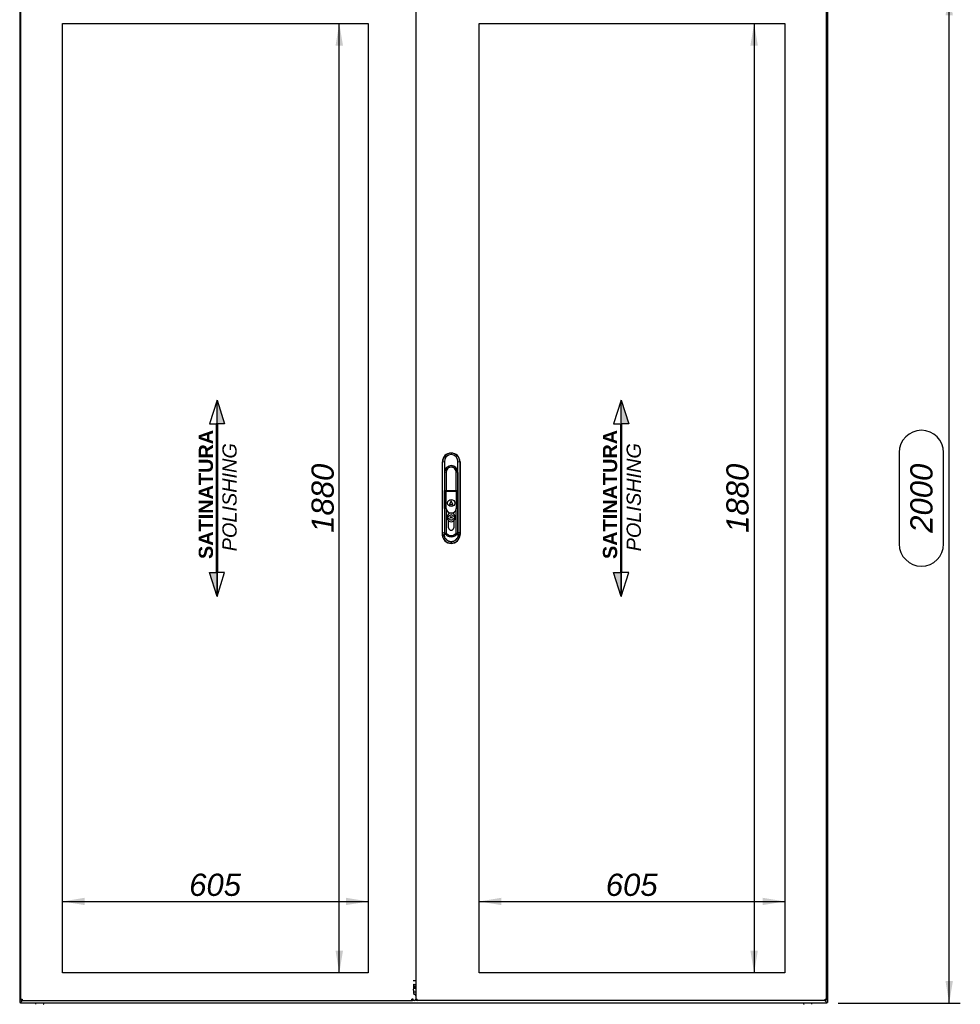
# Paper-space layout 'Layout1' of a CAD drawing. Extents: x 100 to 6593, y 169 to 4601.
# Tile 3 of 8: x 1435 to 3297, y 1649 to 3598. Entities that reach past the tile are written whole.
import ezdxf
from ezdxf.lldxf.tags import DXFTag

# ---------------------------------------------------------------- set-up
doc = ezdxf.new("R2010")
doc.units = 0
doc.header["$LTSCALE"] = 16
doc.layers.get('0').update_dxf_attribs({"linetype": 'CONTINUOUS'})
for name, color, linetype in [('_TRANSLATION', 7, 'CONTINUOUS'), ('AE00121_01', 7, 'CONTINUOUS'), ('AE00992_10', 7, 'CONTINUOUS'), ('AE00992_16', 7, 'CONTINUOUS'), ('AE00992_31', 7, 'CONTINUOUS'), ('C0000000_06_GOMM', 7, 'CONTINUOUS'), ('C0000001_23', 7, 'CONTINUOUS'), ('DV1__TRANSLATION', 7, 'CONTINUOUS'), ('F0000000_02', 7, 'CONTINUOUS'), ('F0000000_04', 7, 'CONTINUOUS'), ('F0000001_32', 7, 'CONTINUOUS'), ('F0000001_34', 7, 'CONTINUOUS'), ('F0000001_35', 7, 'CONTINUOUS')]:
    doc.layers.add(name, color=color, linetype=linetype)
doc.styles.add('SEACAD_ARIAL', font='arial.ttf')
doc.styles.add('SEACAD_ARIALI', font='ariali.ttf')
tags = doc.linetypes.add('CENTER2', pattern=[28.575, 19.05, -3.175, 3.175, -3.175]).pattern_tags.tags
tags[10:11] = [DXFTag(74, 4), DXFTag(75, 0), DXFTag(340, '0'), DXFTag(46, 0.0), DXFTag(50, 0.0), DXFTag(44, 0.0), DXFTag(45, 0.0)]
tags[8:9] = [DXFTag(74, 4), DXFTag(75, 0), DXFTag(340, '0'), DXFTag(46, 0.0), DXFTag(50, 0.0), DXFTag(44, 0.0), DXFTag(45, 0.0)]
tags[6:7] = [DXFTag(74, 4), DXFTag(75, 0), DXFTag(340, '0'), DXFTag(46, 0.0), DXFTag(50, 0.0), DXFTag(44, 0.0), DXFTag(45, 0.0)]
tags[4:5] = [DXFTag(74, 4), DXFTag(75, 0), DXFTag(340, '0'), DXFTag(46, 0.0), DXFTag(50, 0.0), DXFTag(44, 0.0), DXFTag(45, 0.0)]
doc.dimstyles.new('ISO', dxfattribs={"dimtxt": 16.5, "dimasz": 16.5, "dimexe": 8.25, "dimexo": 8.25, "dimgap": 4.125, "dimtad": 1, "dimdec": 1, "dimtxsty": 'SEACAD_ARIAL', "dimblk1": '_SE_FILLED', "dimblk2": '_SE_FILLED', "dimsah": 1, "dimcen": 8.25, "dimazin": 3, "dimtfac": 0.7, "dimtdec": 3, "dimtmove": 0, "dimatfit": 3})

# ---------------------------------------------------------------- blocks, each defined once
blk = doc.blocks.new('DMBLK487')
at = {"layer": '_TRANSLATION', "linetype": 'CONTINUOUS'}
for points in [[(2060.2, 3546.6), (2074.9, 3546.6), (2067.6, 3590.6)], [(2060.2, 1754.6), (2067.6, 1710.6), (2074.9, 1754.6)]]:
    blk.add_hatch(color=7, dxfattribs=at).paths.add_polyline_path(points)
at = {"layer": '_TRANSLATION', "color": 7, "linetype": 'CONTINUOUS'}
blk.add_line((2067.6, 1710.6), (2067.6, 3590.6), dxfattribs=at)
at = {"layer": '_TRANSLATION', "color": 7, "linetype": 'CONTINUOUS', "style": 'SEACAD_ARIALI'}
blk.add_text('1880', height=44, rotation=90, dxfattribs=at).set_placement((2056.6, 2582.1))
blk = doc.blocks.new('_SE_FILLED')
at = {"color": 0}
blk.add_line((0, 0), (-1, 0), dxfattribs=at)
blk.add_solid([(0, 0), (-1, -0.1665), (-1, 0.1665), (0, 0)], dxfattribs=at)
blk = doc.blocks.new('DMBLK488')
at = {"layer": '_TRANSLATION', "linetype": 'CONTINUOUS'}
for points in [[(1563.7, 1859.5), (1519.7, 1852.2), (1563.7, 1844.9)], [(2080.7, 1859.5), (2080.7, 1844.9), (2124.7, 1852.2)]]:
    blk.add_hatch(color=7, dxfattribs=at).paths.add_polyline_path(points)
at = {"layer": '_TRANSLATION', "color": 7, "linetype": 'CONTINUOUS'}
blk.add_line((1519.7, 1852.2), (2124.7, 1852.2), dxfattribs=at)
at = {"layer": '_TRANSLATION', "color": 7, "linetype": 'CONTINUOUS', "style": 'SEACAD_ARIALI'}
blk.add_text('605', height=44, dxfattribs=at).set_placement((1770.4, 1863.2))
blk = doc.blocks.new('DMBLK495')
at = {"layer": '_TRANSLATION', "linetype": 'CONTINUOUS'}
for points in [[(1478.7, 1490.5), (1478.7, 1505.1), (1434.7, 1497.8)], [(2990.7, 1490.5), (3034.7, 1497.8), (2990.7, 1505.1)]]:
    blk.add_hatch(color=7, dxfattribs=at).paths.add_polyline_path(points)
at = {"layer": '_TRANSLATION', "color": 7, "linetype": 'CONTINUOUS'}
for p, q in [((1434.7, 1630.1), (1434.7, 1475.8)), ((3034.7, 1630.1), (3034.7, 1475.8)), ((2325.2, 1596.8), (2144.3, 1596.8)), ((2144.3, 1508.8), (2325.2, 1508.8)), ((1434.7, 1497.8), (3034.7, 1497.8))]:
    blk.add_line(p, q, dxfattribs=at)
for centre, start, end in [((2144.3, 1552.8), 90, 270), ((2325.2, 1552.8), 270, 90)]:
    blk.add_arc(centre, 44, start, end, dxfattribs=at)
at = {"layer": '_TRANSLATION', "color": 7, "linetype": 'CONTINUOUS', "style": 'SEACAD_ARIALI'}
blk.add_text('1600', height=44, dxfattribs=at).set_placement((2166.3, 1530.8))
blk = doc.blocks.new('DMBLK496')
at = {"layer": '_TRANSLATION', "linetype": 'CONTINUOUS'}
for points in [[(3282.7, 3606.6), (3275.4, 3650.6), (3268.1, 3606.6)], [(3282.7, 1694.6), (3268.1, 1694.6), (3275.4, 1650.6)]]:
    blk.add_hatch(color=7, dxfattribs=at).paths.add_polyline_path(points)
at = {"layer": '_TRANSLATION', "color": 7, "linetype": 'CONTINUOUS'}
for p, q in [((2146.7, 3650.6), (3297.4, 3650.6)), ((3275.4, 1650.6), (3275.4, 3650.6)), ((3176.4, 2741), (3176.4, 2560.1)), ((3264.4, 2560.1), (3264.4, 2741)), ((3055.2, 1650.6), (3297.4, 1650.6))]:
    blk.add_line(p, q, dxfattribs=at)
for centre, start, end in [((3220.4, 2741), 0, 180), ((3220.4, 2560.1), 180, 0)]:
    blk.add_arc(centre, 44, start, end, dxfattribs=at)
at = {"layer": '_TRANSLATION', "color": 7, "linetype": 'CONTINUOUS', "style": 'SEACAD_ARIALI'}
blk.add_text('2000', height=44, rotation=90, dxfattribs=at).set_placement((3242.4, 2582.1))
blk = doc.blocks.new('BLOCCO2')
at = {"linetype": 'CONTINUOUS'}
for points in [[(-1.8, 237.9), (-1.8, 179), (17, 179)], [(0, 179), (-3.5, 179), (-3.5, -189), (0, -189)], [(-1.8, -247.8), (-1.8, -189), (-20.5, -189)]]:
    blk.add_hatch(color=7, dxfattribs=at).paths.add_polyline_path(points)
at = {"color": 7, "linetype": 'CONTINUOUS'}
for p, q in [((-1.8, 237.9), (-20.5, 179)), ((-20.5, 179), (-5.1, 179)), ((17, -189), (-1.8, -189)), ((-1.8, -247.8), (17, -189))]:
    blk.add_line(p, q, dxfattribs=at)
for points in [[(-1.8, 237.9), (17, 179), (-1.8, 179), (-1.8, 237.9)], [(0, 179), (-3.5, 179), (-3.5, -189), (0, -189), (0, 179)], [(-1.8, -247.8), (-20.5, -189), (-1.8, -189), (-1.8, -247.8)]]:
    blk.add_lwpolyline(points, dxfattribs=at)
at = {"layer": '_TRANSLATION', "color": 7, "linetype": 'CENTER2'}
blk.add_line((-1.8, -247.8), (-1.8, 237.9), dxfattribs=at)
at = {"layer": '_TRANSLATION', "insert": (0.1, -2.5), "char_height": 35.2, "width": 341.78, "attachment_point": 5, "rotation": 90}
blk.add_mtext('{\\fArial|b0||i0||c0|p34;\\C7;\\H35.2;\\W1.; }{\\fArial|b1||i0||c0|p34;\\C7;\\H35.2;\\W1.;SATINATURA \\P}{\\fArial|b0||i1||c0|p34;\\C7;\\H35.2;\\W1.;POLISHING}', dxfattribs=at)
blk = doc.blocks.new('DMBLK502')
at = {"layer": '_TRANSLATION', "linetype": 'CONTINUOUS'}
for points in [[(2881.7, 3546.6), (2896.4, 3546.6), (2889.1, 3590.6)], [(2881.7, 1754.6), (2889.1, 1710.6), (2896.4, 1754.6)]]:
    blk.add_hatch(color=7, dxfattribs=at).paths.add_polyline_path(points)
at = {"layer": '_TRANSLATION', "color": 7, "linetype": 'CONTINUOUS'}
blk.add_line((2889.1, 3590.6), (2889.1, 1710.6), dxfattribs=at)
at = {"layer": '_TRANSLATION', "color": 7, "linetype": 'CONTINUOUS', "style": 'SEACAD_ARIALI'}
blk.add_text('1880', height=44, rotation=90, dxfattribs=at).set_placement((2878.1, 2582.1))
blk = doc.blocks.new('DMBLK503')
at = {"layer": '_TRANSLATION', "linetype": 'CONTINUOUS'}
for points in [[(2388.7, 1859.5), (2344.7, 1852.2), (2388.7, 1844.9)], [(2905.7, 1859.5), (2905.7, 1844.9), (2949.7, 1852.2)]]:
    blk.add_hatch(color=7, dxfattribs=at).paths.add_polyline_path(points)
at = {"layer": '_TRANSLATION', "color": 7, "linetype": 'CONTINUOUS'}
blk.add_line((2344.7, 1852.2), (2949.7, 1852.2), dxfattribs=at)
at = {"layer": '_TRANSLATION', "color": 7, "linetype": 'CONTINUOUS', "style": 'SEACAD_ARIALI'}
blk.add_text('605', height=44, dxfattribs=at).set_placement((2595.4, 1863.2))

psp = doc.layouts.get("Layout1")

# ---------------------------------------------------------------- linework, layer by layer
at = {"layer": 'AE00121_01', "color": 7, "linetype": 'CONTINUOUS'}
for p, q in [((2219.2, 1684.98), (2218.21, 1684.24)), ((2219.2, 1684.24), (2218.21, 1684.24)), ((2218.21, 1684.24), (2218.21, 1683.59))]:
    psp.add_line(p, q, dxfattribs=at)
at = {"layer": 'AE00992_10', "color": 7, "linetype": 'CONTINUOUS'}
for p, q in [((2289.18, 2740.08), (2289.2, 2740.08)), ((2289.19, 2740.07), (2289.19, 2739.72)), ((2289.21, 2739.72), (2289.19, 2736.82)), ((2271.69, 2578.57), (2271.69, 2722.59)), ((2275.7, 2722.64), (2272.12, 2722.15)), ((2275.7, 2722.64), (2275.76, 2703.11)), ((2302.61, 2702.91), (2302.68, 2722.64)), ((2306.25, 2722.15), (2302.68, 2722.64)), ((2306.69, 2722.59), (2306.69, 2578.57)), ((2275.76, 2703.11), (2275.68, 2701.57)), ((2275.68, 2701.57), (2275.68, 2685.08)), ((2279.33, 2701.92), (2276.33, 2701.57)), ((2276.33, 2685.08), (2276.33, 2701.57)), ((2279.33, 2701.92), (2279.33, 2685.08)), ((2299.03, 2685.08), (2299.03, 2701.92)), ((2302.03, 2701.57), (2299.03, 2701.92)), ((2302.03, 2701.57), (2302.03, 2685.08)), ((2302.68, 2701.57), (2302.61, 2702.91)), ((2302.68, 2685.08), (2302.68, 2701.57)), ((2272.21, 2592.74), (2272.21, 2685.08)), ((2275.68, 2685.08), (2275.68, 2592.74)), ((2276.33, 2666.09), (2276.33, 2685.08)), ((2279.33, 2685.08), (2279.33, 2666.09)), ((2299.03, 2666.09), (2299.03, 2685.08)), ((2302.03, 2685.08), (2302.03, 2666.09)), ((2302.68, 2592.74), (2302.68, 2685.08)), ((2306.16, 2685.08), (2306.16, 2592.74)), ((2276.18, 2666.09), (2278.68, 2666.09)), ((2276.18, 2630.09), (2276.18, 2666.09)), ((2278.68, 2666.09), (2278.68, 2664.09)), ((2278.68, 2666.09), (2285.29, 2666.09)), ((2278.68, 2664.09), (2278.68, 2630.09)), ((2285.29, 2664.09), (2278.68, 2664.09)), ((2285.29, 2666.09), (2293.06, 2666.09)), ((2293.06, 2664.09), (2285.29, 2664.09)), ((2293.06, 2666.09), (2299.68, 2666.09)), ((2299.68, 2664.09), (2293.06, 2664.09)), ((2299.68, 2666.09), (2302.18, 2666.09)), ((2299.68, 2666.09), (2299.68, 2664.09)), ((2299.68, 2630.09), (2299.68, 2664.09)), ((2302.18, 2666.09), (2302.18, 2630.09)), ((2289.18, 2645.09), (2286.18, 2638.09)), ((2286.18, 2638.09), (2292.18, 2638.09)), ((2292.18, 2638.09), (2289.18, 2645.09)), ((2278.68, 2630.09), (2276.18, 2630.09)), ((2276.33, 2592.7), (2276.33, 2630.09)), ((2279.23, 2630.09), (2278.68, 2630.09)), ((2279.33, 2629.36), (2279.33, 2592.7)), ((2299.03, 2592.7), (2299.03, 2629.36)), ((2299.68, 2630.09), (2299.13, 2630.09)), ((2302.18, 2630.09), (2299.68, 2630.09)), ((2302.03, 2630.09), (2302.03, 2592.7)), ((2275.68, 2592.74), (2275.68, 2581.09)), ((2276.33, 2580.43), (2276.33, 2592.7)), ((2279.33, 2592.7), (2279.33, 2581.3)), ((2284.18, 2592.7), (2284.18, 2605.72)), ((2284.18, 2592.09), (2284.18, 2592.7)), ((2294.18, 2605.72), (2294.18, 2592.7)), ((2294.18, 2592.7), (2294.18, 2592.09)), ((2299.03, 2581.3), (2299.03, 2592.7)), ((2302.03, 2592.7), (2302.03, 2580.43)), ((2302.68, 2582.23), (2302.68, 2592.74)), ((2271.99, 2578.87), (2272.1, 2582.9)), ((2272.11, 2576.37), (2271.99, 2578.87)), ((2275.57, 2576.73), (2271.99, 2578.87)), ((2275.67, 2580.76), (2272.1, 2582.9)), ((2275.65, 2574.73), (2272.11, 2576.37)), ((2275.67, 2580.76), (2275.57, 2576.73)), ((2275.57, 2576.73), (2275.65, 2574.73)), ((2275.68, 2581.09), (2275.67, 2580.76)), ((2276.33, 2581.09), (2275.68, 2581.09)), ((2279.33, 2581.3), (2276.33, 2580.43)), ((2276.33, 2579.87), (2276.33, 2580.43)), ((2281.07, 2576.23), (2276.33, 2579.87)), ((2279.33, 2581.3), (2282.58, 2578.56)), ((2295.77, 2578.56), (2299.03, 2581.3)), ((2302.03, 2579.87), (2297.28, 2576.23)), ((2302.03, 2580.43), (2299.03, 2581.3)), ((2302.68, 2581.09), (2302.03, 2581.09)), ((2302.03, 2580.43), (2302.03, 2579.87)), ((2302.68, 2582.23), (2302.68, 2582.14)), ((2302.68, 2582.14), (2302.68, 2581.09)), ((2302.7, 2580.76), (2302.68, 2582.14)), ((2306.28, 2582.9), (2302.7, 2580.76)), ((2302.81, 2576.73), (2302.7, 2580.76)), ((2302.72, 2574.73), (2302.81, 2576.73)), ((2306.26, 2576.37), (2302.72, 2574.73)), ((2306.38, 2578.87), (2302.81, 2576.73)), ((2306.38, 2578.87), (2306.26, 2576.37)), ((2306.28, 2582.9), (2306.38, 2578.87)), ((2277.36, 2571.73), (2274.28, 2569.93)), ((2289.2, 2561.08), (2289.18, 2561.08)), ((2289.19, 2561.09), (2289.19, 2561.27)), ((2289.26, 2561.27), (2289.19, 2561.27)), ((2289.2, 2564.85), (2289.26, 2561.27)), ((2304.1, 2569.93), (2301.02, 2571.73))]:
    psp.add_line(p, q, dxfattribs=at)
psp.add_circle((2289.18, 2641.09), 7, dxfattribs=at)
for centre, radius, start, end in [((2289.56, 2722.28), 17.44, 91.24138, 180.423), ((2289.66, 2722.87), 13.97, 91.91591, 180.90828), ((2288.81, 2722.28), 17.44, 359.56986, 88.76566), ((2288.71, 2722.86), 13.97, 359.11414, 88.01385), ((-5372.37, 2685.17), 7644.58, 359.999293, 0.277166), ((2289.18, 2701.57), 13.5, 5.71938, 173.43686), ((2289.18, 2701.57), 12.85, 0, 180), ((2289.18, 2702.12), 9.85, 358.81867, 181.18133), ((9950.73, 2685.17), 7644.57, 179.722833, 180.000707), ((2289.18, 2631.09), 10, 185.73917, 354.26083), ((2289.18, 2612.59), 8.5, 90, 233.96812), ((2289.18, 2612.59), 8.5, 306.03188, 90), ((1881.25, 2592.37), 390.96, 358.61302, 0.05544), ((2697.13, 2592.37), 390.97, 179.94456, 181.38698), ((2288.62, 2578.33), 16.62, 186.76304, 210.3525), ((2281.3, 2575.96), 5.78, 192.33668, 227.02309), ((2289.18, 2593.43), 19.01, 244.75765, 295.24235), ((2289.18, 2588.31), 11.77, 235.92812, 304.07188), ((2289.18, 2592.09), 5, 180, 0), ((2289.18, 2593.43), 19.01, 259.64491, 280.35509), ((2297.08, 2575.96), 5.78, 312.96651, 347.67612), ((2289.76, 2578.33), 16.62, 329.64901, 353.23559), ((2289.37, 2578.76), 17.49, 210.34189, 269.39288), ((2289, 2578.76), 17.49, 270.85537, 329.65902)]:
    psp.add_arc(centre, radius, start, end, dxfattribs=at)
for centre, major_axis in [((2289.2, 2722.57), (12.39, -12.39)), ((2289.18, 2722.57), (-12.39, -12.39)), ((2289.2, 2578.59), (12.39, 12.39)), ((2289.18, 2578.59), (-12.39, 12.39))]:
    psp.add_ellipse(centre, major_axis=major_axis, ratio=0.9987828, start_param=2.3568035, end_param=3.9263818, dxfattribs=at)
for points in [[(2277.36, 2571.73), (2278.26, 2570.19), (2279.54, 2568.91), (2280.82, 2567.63), (2282.37, 2566.73), (2283.92, 2565.83), (2285.67, 2565.35), (2287.41, 2564.87), (2289.2, 2564.85)], [(2289.2, 2564.85), (2290.99, 2564.87), (2292.73, 2565.35), (2294.47, 2565.84), (2296.01, 2566.74), (2297.56, 2567.64), (2298.84, 2568.91), (2300.11, 2570.19), (2301.02, 2571.73)]]:
    psp.add_open_spline(points, degree=2, knots=[0, 0, 0, 0.25, 0.25, 0.5, 0.5, 0.75, 0.75, 1, 1, 1], dxfattribs=at)
at = {"layer": 'AE00992_16', "color": 7, "linetype": 'CONTINUOUS'}
for p, q in [((2284.41, 2614.09), (2282.18, 2614.09)), ((2282.18, 2614.09), (2282.18, 2611.09)), ((2296.18, 2614.09), (2293.95, 2614.09)), ((2296.18, 2611.09), (2296.18, 2614.09)), ((2282.18, 2611.09), (2284.41, 2611.09)), ((2293.95, 2611.09), (2296.18, 2611.09))]:
    psp.add_line(p, q, dxfattribs=at)
psp.add_circle((2289.18, 2612.59), 1.5, dxfattribs=at)
for radius, start, end in [(5, 17.4576, 162.5424), (8.5, 233.96812, 306.03188), (5, 197.4576, 342.5424)]:
    psp.add_arc((2289.18, 2612.59), radius, start, end, dxfattribs=at)
at = {"layer": 'AE00992_31', "color": 7, "linetype": 'CONTINUOUS'}
psp.add_arc((2289.2, 2700.58), 11.5, 55.58261, 124.41739, dxfattribs=at)
at = {"layer": 'C0000000_06_GOMM', "color": 7, "linetype": 'CONTINUOUS'}
for p, q in [((2214.18, 1695.78), (2219.2, 1695.78)), ((2214.18, 1688.08), (2219.2, 1688.08)), ((2214.25, 1680.28), (2219.2, 1680.28)), ((2214.36, 1682.08), (2219.2, 1682.08))]:
    psp.add_line(p, q, dxfattribs=at)
at = {"layer": 'C0000001_23', "color": 7, "linetype": 'CONTINUOUS'}
for p, q in [((2219.2, 1682.09), (2214.36, 1682.09)), ((2219.2, 1683.59), (2214.5, 1683.59))]:
    psp.add_line(p, q, dxfattribs=at)
at = {"layer": 'DV1__TRANSLATION', "color": 7, "linetype": 'CENTER2'}
for p, q in [((1519.71, 3590.58), (2124.71, 3590.58)), ((1519.71, 1710.58), (1519.71, 3590.58)), ((2124.71, 3590.58), (2124.71, 1710.58)), ((2344.71, 3590.58), (2949.71, 3590.58)), ((2344.71, 1710.58), (2344.71, 3590.58)), ((2949.71, 3590.58), (2949.71, 1710.58)), ((2124.71, 1710.58), (1519.71, 1710.58)), ((2949.71, 1710.58), (2344.71, 1710.58))]:
    psp.add_line(p, q, dxfattribs=at)
at = {"layer": 'F0000000_02', "color": 7, "linetype": 'CONTINUOUS'}
for p, q in [((1466.71, 1648.83), (1466.71, 1650.58)), ((1481.71, 1650.58), (1481.71, 1648.83)), ((2987.71, 1648.83), (2987.71, 1650.58)), ((3002.71, 1650.58), (3002.71, 1648.83))]:
    psp.add_line(p, q, dxfattribs=at)
for centre, start, end in [((1466.96, 1648.83), 180, 270), ((1481.46, 1648.83), 270, 0), ((2987.96, 1648.83), 180, 270), ((3002.46, 1648.83), 270, 0)]:
    psp.add_arc(centre, 0.25, start, end, dxfattribs=at)
at = {"layer": 'F0000000_04', "color": 7, "linetype": 'CONTINUOUS'}
for p, q in [((1434.71, 3649.08), (1434.71, 1652.08)), ((3034.71, 3649.08), (3034.71, 1652.08)), ((1436.21, 1652.08), (1434.71, 1652.08)), ((1436.21, 1652.08), (1437.51, 1653.38)), ((1437.51, 1653.38), (1440.21, 1656.08)), ((3031.91, 1653.38), (3029.21, 1656.08)), ((3033.21, 1652.08), (3031.91, 1653.38)), ((3033.21, 1652.08), (3034.71, 1652.08))]:
    psp.add_line(p, q, dxfattribs=at)
at = {"layer": 'F0000001_32', "color": 7, "linetype": 'CONTINUOUS'}
for p, q in [((2219.2, 1672.58), (2214.5, 1672.58)), ((1437.51, 1653.38), (1436.21, 1652.08)), ((1436.21, 1650.58), (1436.21, 1652.08)), ((3033.21, 1650.58), (1436.21, 1650.58)), ((1440.21, 1656.08), (1437.51, 1653.38)), ((3029.21, 1656.08), (3031.91, 1653.38)), ((3031.91, 1653.38), (3033.21, 1652.08)), ((3033.21, 1650.58), (3033.21, 1652.08))]:
    psp.add_line(p, q, dxfattribs=at)
at = {"layer": 'F0000001_34', "color": 7, "linetype": 'CONTINUOUS'}
for p, q in [((1436.71, 1658.88), (1436.71, 3642.28)), ((1436.71, 1658.88), (1439.51, 1658.88)), ((2214.2, 1658.88), (2211.47, 1658.88)), ((2218.21, 1668.08), (2215.76, 1668.08)), ((1439.53, 1656.08), (1439.51, 1656.08)), ((1439.53, 1656.08), (2211.45, 1656.08)), ((2211.47, 1656.08), (2211.45, 1656.08)), ((2216.5, 1656.08), (2211.47, 1656.08))]:
    psp.add_line(p, q, dxfattribs=at)
for centre, radius, start, end in [((1439.51, 1658.88), 2.8, 180, 270), ((1593.62, 1658.58), 154.11, 179.88874, 180.92976), ((2037.47, 1658.72), 174, 359.12972, 0.05178), ((2211.44, 1658.84), 2.76, 270.71, 0.75514)]:
    psp.add_arc(centre, radius, start, end, dxfattribs=at)
for centre, major_axis, ratio, start_param, end_param in [((2216.77, 1678.08), (0, -11.84), 0.2164396, 3.8927536, 5.5320243), ((2215.76, 1683.08), (0, -5), 0.2164396, 3.1415927, 3.8927536), ((2215.76, 1673.08), (0, -5), 0.2164396, 5.5320243, 6.2831853), ((2216.5, 1658.88), (0, -2.8), 0.9985741, 0, 1.5707963), ((2218.21, 1663.08), (0, -5), 0.2164396, 1.9958365, 3.1415927)]:
    psp.add_ellipse(centre, major_axis=major_axis, ratio=ratio, start_param=start_param, end_param=end_param, dxfattribs=at)
at = {"layer": 'F0000001_35', "color": 7, "linetype": 'CONTINUOUS'}
for p, q in [((2219.2, 3642.28), (2219.2, 1658.88)), ((3032.71, 1658.88), (3032.71, 3642.28)), ((2219.2, 1658.88), (2222, 1658.88)), ((3029.91, 1658.88), (3032.71, 1658.88)), ((3029.89, 1656.08), (2222, 1656.08)), ((3029.91, 1656.08), (3029.89, 1656.08)), ((3029.89, 1656.08), (3029.91, 1656.08))]:
    psp.add_line(p, q, dxfattribs=at)
for centre, radius, start, end in [((2222.18, 1659.01), 2.93, 182.45341, 266.57657), ((2855.91, 1658.72), 174, 359.12972, 0.05178), ((3029.91, 1658.88), 2.8, 270, 0)]:
    psp.add_arc(centre, radius, start, end, dxfattribs=at)
psp.add_open_spline([(2222, 1656.08), (2222, 1656.08), (2222, 1656.08), (2222, 1656.08), (2222, 1656.09), (2222, 1656.09), (2222, 1656.11), (2222, 1656.14), (2222, 1656.2), (2222, 1656.29), (2222, 1656.41), (2222, 1656.55), (2222, 1656.71), (2222, 1656.9), (2222, 1657.1), (2222, 1657.32), (2222, 1657.56), (2222, 1657.81), (2222, 1658.06), (2222, 1658.29), (2222, 1658.47), (2222, 1658.6), (2222, 1658.72), (2222, 1658.81), (2222, 1658.86), (2222, 1658.88)], degree=3, knots=[0, 0, 0, 0, 0.0156322, 0.0312635, 0.046894, 0.0625241, 0.0937812, 0.1250377, 0.1875299, 0.2500218, 0.3125159, 0.3750116, 0.4375072, 0.5000009, 0.5624952, 0.6249908, 0.6874864, 0.7499803, 0.8124725, 0.8749647, 0.9062211, 0.9374782, 0.9687365, 0.9843678, 1, 1, 1, 1], dxfattribs=at)

# ---------------------------------------------------------------- block references
at = {"layer": '_TRANSLATION', "color": 7, "xscale": 0.8, "yscale": 0.8, "zscale": 0.8}
for p in [(1826.89, 2654.55), (2627.35, 2654.55)]:
    psp.add_blockref('BLOCCO2', p, dxfattribs=at)

# ---------------------------------------------------------------- dimensions: what is measured, and where the dimension line sits
at = {"layer": '_TRANSLATION', "color": 7, "linetype": 'CONTINUOUS'}
for base, p1, p2, angle, picture, middle, dimtype in [((3275.41, 3650.58), (3033.21, 1650.58), (2124.71, 3650.58), 90, 'DMBLK496', (3275.41, 2650.58), 160), ((2067.57, 1710.58), (2124.71, 1710.58), (2124.71, 3590.58), 90, 'DMBLK487', (2067.57, 2650.58), 161), ((2889.07, 3590.58), (2949.71, 3590.58), (2949.71, 1710.58), 270, 'DMBLK502', (2889.07, 2650.58), 161), ((1519.71, 1852.2), (1519.71, 1710.58), (2124.71, 1710.58), 0, 'DMBLK488', (1822.21, 1852.2), 161), ((2344.71, 1852.2), (2344.71, 1710.58), (2949.71, 1710.58), 0, 'DMBLK503', (2647.21, 1852.2), 161), ((1434.71, 1497.8), (1434.71, 1652.08), (3034.71, 1652.08), 360, 'DMBLK495', (2234.71, 1497.8), 161)]:
    dim = psp.add_linear_dim(base=base, p1=p1, p2=p2, angle=angle, text='\\A1;<>', dimstyle='ISO', override={"dimtxt": 44, "dimasz": 44, "dimexe": 22, "dimexo": 22, "dimgap": 11, "dimcen": 22}, dxfattribs=at)
    dim.commit()
    dim.dimension.update_dxf_attribs({"geometry": picture, "text_midpoint": middle, "dimtype": dimtype})

doc.saveas('drawing.dxf')
